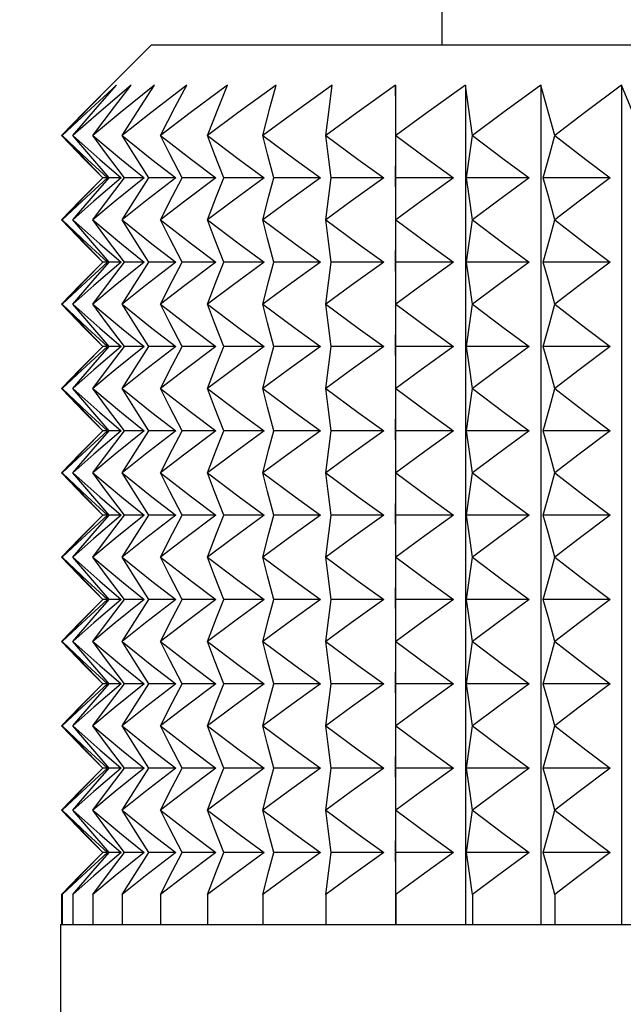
# Model space of a CAD drawing. Header units: millimetres. Extents: x 0 to 489, y 0 to 378.
# Tile 5 of 26: x 85 to 94, y 159 to 174. Entities that reach past the tile are written whole.
import ezdxf

# ---------------------------------------------------------------- set-up
doc = ezdxf.new("R2010")
doc.units = ezdxf.units.MM
doc.header["$LTSCALE"] = 1.75
doc.layers.add('DIMENSIONS', color=140, linetype='Continuous', lineweight=25)
doc.styles.add('SLDTEXTSTYLE2', font='TXT', dxfattribs={"width": 0.75})
doc.dimstyles.new('SLDDIMSTYLE3', dxfattribs={"dimtxt": 5.55625, "dimasz": 5.7785, "dimexe": 0, "dimexo": 0.0625, "dimgap": 1.389063, "dimtad": 0, "dimtih": 1, "dimtoh": 1, "dimdec": 1, "dimrnd": 1e-09, "dimzin": 12, "dimdsep": 46, "dimtxsty": 'SLDTEXTSTYLE2', "dimsah": 1, "dimcen": 0.09, "dimadec": 0, "dimazin": 3, "dimtfac": 1, "dimtdec": 1, "dimtofl": 0, "dimtmove": 0, "dimatfit": 3, "dimfxl": 0, "dimfrac": 2, "dimtolj": 1, "dimtzin": 12, "dimarcsym": 0})

# ---------------------------------------------------------------- blocks, each defined once
blk = doc.blocks.new('_D_4')
at = {"layer": 'DIMENSIONS'}
for p, q in [((84.836, 173.14), (63.806, 173.14)), ((69.362, 173.14), (69.362, 158.366)), ((62.178, 148.332), (60.485, 148.332)), ((60.485, 148.332), (60.485, 139.512)), ((76.547, 148.332), (78.24, 148.332)), ((78.24, 148.332), (78.24, 139.512)), ((60.485, 139.512), (62.178, 139.512)), ((78.24, 139.512), (76.547, 139.512)), ((69.362, 123.61), (69.362, 138.383)), ((84.422, 123.61), (63.806, 123.61))]:
    blk.add_line(p, q, dxfattribs=at)
for points in [[(69.362, 173.14), (68.473, 167.361), (70.251, 167.361)], [(69.362, 123.61), (70.251, 129.388), (68.473, 129.388)]]:
    blk.add_solid(points, dxfattribs=at)
at = {"layer": 'DIMENSIONS', "char_height": 5.5562, "attachment_point": 1, "style": 'SLDTEXTSTYLE2'}
for s, insert in [('49.5', (62.178, 156.623)), ('1.95', (62.178, 146.674))]:
    blk.add_mtext(s, dxfattribs=dict(at, insert=insert))

msp = doc.modelspace()

# ---------------------------------------------------------------- linework, layer by layer
for p, q in [((91.432, 175.045), (91.432, 173.14)), ((87.059, 173.14), (86.332, 172.413)), ((87.059, 173.14), (100.932, 173.14)), ((90.737, 172.535), (90.737, 159.891)), ((91.788, 172.535), (91.788, 159.891)), ((92.926, 172.535), (92.926, 159.891)), ((94.14, 172.535), (94.14, 159.891)), ((86.396, 171.138), (86.329, 171.138)), ((86.604, 171.138), (86.423, 171.138)), ((86.948, 171.138), (86.655, 171.138)), ((87.425, 171.138), (87.023, 171.138)), ((88.031, 171.138), (87.524, 171.138)), ((88.76, 171.138), (88.152, 171.138)), ((89.605, 171.138), (88.902, 171.138)), ((90.558, 171.138), (89.767, 171.138)), ((91.61, 171.138), (90.738, 171.138)), ((92.751, 171.138), (91.806, 171.138)), ((93.969, 171.138), (92.961, 171.138)), ((86.396, 169.868), (86.329, 169.868)), ((86.604, 169.868), (86.423, 169.868)), ((86.948, 169.868), (86.655, 169.868)), ((87.425, 169.868), (87.023, 169.868)), ((88.031, 169.868), (87.524, 169.868)), ((88.76, 169.868), (88.152, 169.868)), ((89.605, 169.868), (88.902, 169.868)), ((90.558, 169.868), (89.767, 169.868)), ((91.61, 169.868), (90.738, 169.868)), ((92.751, 169.868), (91.806, 169.868)), ((93.969, 169.868), (92.961, 169.868)), ((86.396, 168.598), (86.329, 168.598)), ((86.604, 168.598), (86.423, 168.598)), ((86.948, 168.598), (86.655, 168.598)), ((87.425, 168.598), (87.023, 168.598)), ((88.031, 168.598), (87.524, 168.598)), ((88.76, 168.598), (88.152, 168.598)), ((89.605, 168.598), (88.902, 168.598)), ((90.558, 168.598), (89.767, 168.598)), ((91.61, 168.598), (90.738, 168.598)), ((92.751, 168.598), (91.806, 168.598)), ((93.969, 168.598), (92.961, 168.598)), ((86.396, 167.328), (86.329, 167.328)), ((86.604, 167.328), (86.423, 167.328)), ((86.948, 167.328), (86.655, 167.328)), ((87.425, 167.328), (87.023, 167.328)), ((88.031, 167.328), (87.524, 167.328)), ((88.76, 167.328), (88.152, 167.328)), ((89.605, 167.328), (88.902, 167.328)), ((90.558, 167.328), (89.767, 167.328)), ((91.61, 167.328), (90.738, 167.328)), ((92.751, 167.328), (91.806, 167.328)), ((93.969, 167.328), (92.961, 167.328)), ((86.396, 166.058), (86.329, 166.058)), ((86.604, 166.058), (86.423, 166.058)), ((86.948, 166.058), (86.655, 166.058)), ((87.425, 166.058), (87.023, 166.058)), ((88.031, 166.058), (87.524, 166.058)), ((88.76, 166.058), (88.152, 166.058)), ((89.605, 166.058), (88.902, 166.058)), ((90.558, 166.058), (89.767, 166.058)), ((91.61, 166.058), (90.738, 166.058)), ((92.751, 166.058), (91.806, 166.058)), ((93.969, 166.058), (92.961, 166.058)), ((86.396, 164.788), (86.329, 164.788)), ((86.604, 164.788), (86.423, 164.788)), ((86.948, 164.788), (86.655, 164.788)), ((87.425, 164.788), (87.023, 164.788)), ((88.031, 164.788), (87.524, 164.788)), ((88.76, 164.788), (88.152, 164.788)), ((89.605, 164.788), (88.902, 164.788)), ((90.558, 164.788), (89.767, 164.788)), ((91.61, 164.788), (90.738, 164.788)), ((92.751, 164.788), (91.806, 164.788)), ((93.969, 164.788), (92.961, 164.788)), ((86.396, 163.518), (86.329, 163.518)), ((86.604, 163.518), (86.423, 163.518)), ((86.948, 163.518), (86.655, 163.518)), ((87.425, 163.518), (87.023, 163.518)), ((88.031, 163.518), (87.524, 163.518)), ((88.76, 163.518), (88.152, 163.518)), ((89.605, 163.518), (88.902, 163.518)), ((90.558, 163.518), (89.767, 163.518)), ((91.61, 163.518), (90.738, 163.518)), ((92.751, 163.518), (91.806, 163.518)), ((93.969, 163.518), (92.961, 163.518)), ((86.396, 162.248), (86.329, 162.248)), ((86.604, 162.248), (86.423, 162.248)), ((86.948, 162.248), (86.655, 162.248)), ((87.425, 162.248), (87.023, 162.248)), ((88.031, 162.248), (87.524, 162.248)), ((88.76, 162.248), (88.152, 162.248)), ((89.605, 162.248), (88.902, 162.248)), ((90.558, 162.248), (89.767, 162.248)), ((91.61, 162.248), (90.738, 162.248)), ((92.751, 162.248), (91.806, 162.248)), ((93.969, 162.248), (92.961, 162.248)), ((86.396, 160.978), (86.329, 160.978)), ((86.604, 160.978), (86.423, 160.978)), ((86.948, 160.978), (86.655, 160.978)), ((87.425, 160.978), (87.023, 160.978)), ((88.031, 160.978), (87.524, 160.978)), ((88.76, 160.978), (88.152, 160.978)), ((89.605, 160.978), (88.902, 160.978)), ((90.558, 160.978), (89.767, 160.978)), ((91.61, 160.978), (90.738, 160.978)), ((92.751, 160.978), (91.806, 160.978)), ((93.969, 160.978), (92.961, 160.978)), ((85.705, 160.343), (85.705, 159.891)), ((85.717, 160.343), (85.717, 159.891)), ((85.874, 160.343), (85.874, 159.891)), ((86.175, 160.343), (86.175, 159.891)), ((86.617, 160.343), (86.617, 159.891)), ((87.194, 160.343), (87.194, 159.891)), ((87.903, 160.343), (87.903, 159.891)), ((88.736, 160.343), (88.736, 159.891)), ((89.685, 160.343), (89.685, 159.891)), ((90.742, 160.343), (90.742, 159.891)), ((91.895, 160.343), (91.895, 159.891)), ((93.134, 160.343), (93.134, 159.891)), ((85.692, 159.891), (85.692, 133.516)), ((85.692, 159.891), (85.717, 159.891)), ((85.717, 159.891), (85.874, 159.891)), ((85.874, 159.891), (86.175, 159.891)), ((86.175, 159.891), (86.617, 159.891)), ((86.617, 159.891), (87.194, 159.891)), ((87.194, 159.891), (87.903, 159.891)), ((87.903, 159.891), (88.736, 159.891)), ((88.736, 159.891), (89.685, 159.891)), ((89.685, 159.891), (90.742, 159.891)), ((90.742, 159.891), (91.895, 159.891)), ((91.895, 159.891), (93.134, 159.891)), ((93.134, 159.891), (94.448, 159.891))]:
    msp.add_line(p, q)
at = {"flags": 128}
for points in [[(86.455, 172.535), (86.038, 172.117), (85.705, 171.773)], [(86.535, 172.535), (86.081, 172.117), (85.717, 171.773)], [(85.717, 171.773), (86.134, 172.208), (86.455, 172.535)], [(86.753, 172.535), (86.266, 172.117), (85.874, 171.773)], [(85.874, 171.773), (86.248, 172.208), (86.535, 172.535)], [(87.106, 172.535), (86.59, 172.117), (86.175, 171.773)], [(86.175, 171.773), (86.502, 172.208), (86.753, 172.535)], [(87.591, 172.535), (87.05, 172.117), (86.617, 171.773)], [(86.617, 171.773), (86.893, 172.208), (87.106, 172.535)], [(88.203, 172.535), (87.643, 172.117), (87.194, 171.773)], [(87.194, 171.773), (87.418, 172.208), (87.591, 172.535)], [(88.936, 172.535), (88.363, 172.117), (87.903, 171.773)], [(87.903, 171.773), (88.073, 172.208), (88.203, 172.535)], [(89.783, 172.535), (89.202, 172.117), (88.736, 171.773)], [(88.736, 171.773), (88.849, 172.208), (88.936, 172.535)], [(90.737, 172.535), (90.154, 172.117), (89.685, 171.773)], [(89.685, 171.773), (89.741, 172.208), (89.783, 172.535)], [(90.742, 171.773), (90.739, 172.208), (90.737, 172.535)], [(91.788, 172.535), (91.207, 172.117), (90.742, 171.773)], [(91.895, 171.773), (91.835, 172.208), (91.788, 172.535)], [(92.926, 172.535), (92.354, 172.117), (91.895, 171.773)], [(93.134, 171.773), (93.017, 172.208), (92.926, 172.535)], [(94.14, 172.535), (93.582, 172.117), (93.134, 171.773)], [(94.448, 171.773), (94.274, 172.208), (94.14, 172.535)], [(85.705, 171.773), (86.052, 171.415), (86.327, 171.138)], [(85.717, 171.773), (86.096, 171.415), (86.396, 171.138)], [(86.329, 171.138), (85.985, 171.492), (85.717, 171.773)], [(85.874, 171.773), (86.282, 171.415), (86.604, 171.138)], [(86.423, 171.138), (86.115, 171.492), (85.874, 171.773)], [(86.175, 171.773), (86.607, 171.415), (86.948, 171.138)], [(86.655, 171.138), (86.385, 171.492), (86.175, 171.773)], [(86.617, 171.773), (87.068, 171.415), (87.425, 171.138)], [(87.023, 171.138), (86.795, 171.492), (86.617, 171.773)], [(87.194, 171.773), (87.662, 171.415), (88.031, 171.138)], [(87.524, 171.138), (87.339, 171.492), (87.194, 171.773)], [(87.903, 171.773), (88.382, 171.415), (88.76, 171.138)], [(88.152, 171.138), (88.012, 171.492), (87.903, 171.773)], [(88.736, 171.773), (89.222, 171.415), (89.605, 171.138)], [(88.902, 171.138), (88.809, 171.492), (88.736, 171.773)], [(89.685, 171.773), (90.173, 171.415), (90.558, 171.138)], [(89.767, 171.138), (89.721, 171.492), (89.685, 171.773)], [(90.738, 171.138), (90.74, 171.492), (90.742, 171.773)], [(90.742, 171.773), (91.227, 171.415), (91.61, 171.138)], [(91.806, 171.138), (91.856, 171.492), (91.895, 171.773)], [(91.895, 171.773), (92.373, 171.415), (92.751, 171.138)], [(92.961, 171.138), (93.059, 171.492), (93.134, 171.773)], [(93.134, 171.773), (93.601, 171.415), (93.969, 171.138)], [(86.327, 171.138), (85.977, 170.784), (85.705, 170.503)], [(86.396, 171.138), (86.015, 170.784), (85.717, 170.503)], [(85.717, 170.503), (86.059, 170.861), (86.329, 171.138)], [(86.604, 171.138), (86.194, 170.784), (85.874, 170.503)], [(85.874, 170.503), (86.181, 170.861), (86.423, 171.138)], [(86.948, 171.138), (86.514, 170.784), (86.175, 170.503)], [(86.175, 170.503), (86.443, 170.861), (86.655, 171.138)], [(87.425, 171.138), (86.971, 170.784), (86.617, 170.503)], [(86.617, 170.503), (86.843, 170.861), (87.023, 171.138)], [(88.031, 171.138), (87.561, 170.784), (87.194, 170.503)], [(87.194, 170.503), (87.378, 170.861), (87.524, 171.138)], [(88.76, 171.138), (88.279, 170.784), (87.903, 170.503)], [(87.903, 170.503), (88.042, 170.861), (88.152, 171.138)], [(89.605, 171.138), (89.117, 170.784), (88.736, 170.503)], [(88.736, 170.503), (88.829, 170.861), (88.902, 171.138)], [(90.558, 171.138), (90.068, 170.784), (89.685, 170.503)], [(89.685, 170.503), (89.731, 170.861), (89.767, 171.138)], [(90.742, 170.503), (90.74, 170.861), (90.738, 171.138)], [(91.61, 171.138), (91.122, 170.784), (90.742, 170.503)], [(91.895, 170.503), (91.845, 170.861), (91.806, 171.138)], [(92.751, 171.138), (92.27, 170.784), (91.895, 170.503)], [(93.134, 170.503), (93.038, 170.861), (92.961, 171.138)], [(93.969, 171.138), (93.5, 170.784), (93.134, 170.503)], [(85.705, 170.503), (86.052, 170.145), (86.327, 169.868)], [(85.717, 170.503), (86.096, 170.145), (86.396, 169.868)], [(86.329, 169.868), (85.985, 170.222), (85.717, 170.503)], [(85.874, 170.503), (86.282, 170.145), (86.604, 169.868)], [(86.423, 169.868), (86.115, 170.222), (85.874, 170.503)], [(86.175, 170.503), (86.607, 170.145), (86.948, 169.868)], [(86.655, 169.868), (86.385, 170.222), (86.175, 170.503)], [(86.617, 170.503), (87.068, 170.145), (87.425, 169.868)], [(87.023, 169.868), (86.795, 170.222), (86.617, 170.503)], [(87.194, 170.503), (87.662, 170.145), (88.031, 169.868)], [(87.524, 169.868), (87.339, 170.222), (87.194, 170.503)], [(87.903, 170.503), (88.382, 170.145), (88.76, 169.868)], [(88.152, 169.868), (88.012, 170.222), (87.903, 170.503)], [(88.736, 170.503), (89.222, 170.145), (89.605, 169.868)], [(88.902, 169.868), (88.809, 170.222), (88.736, 170.503)], [(89.685, 170.503), (90.173, 170.145), (90.558, 169.868)], [(89.767, 169.868), (89.721, 170.222), (89.685, 170.503)], [(90.738, 169.868), (90.74, 170.222), (90.742, 170.503)], [(90.742, 170.503), (91.227, 170.145), (91.61, 169.868)], [(91.806, 169.868), (91.856, 170.222), (91.895, 170.503)], [(91.895, 170.503), (92.373, 170.145), (92.751, 169.868)], [(92.961, 169.868), (93.059, 170.222), (93.134, 170.503)], [(93.134, 170.503), (93.601, 170.145), (93.969, 169.868)], [(86.327, 169.868), (85.977, 169.514), (85.705, 169.233)], [(86.396, 169.868), (86.015, 169.514), (85.717, 169.233)], [(85.717, 169.233), (86.059, 169.591), (86.329, 169.868)], [(86.604, 169.868), (86.194, 169.514), (85.874, 169.233)], [(85.874, 169.233), (86.181, 169.591), (86.423, 169.868)], [(86.948, 169.868), (86.514, 169.514), (86.175, 169.233)], [(86.175, 169.233), (86.443, 169.591), (86.655, 169.868)], [(87.425, 169.868), (86.971, 169.514), (86.617, 169.233)], [(86.617, 169.233), (86.843, 169.591), (87.023, 169.868)], [(88.031, 169.868), (87.561, 169.514), (87.194, 169.233)], [(87.194, 169.233), (87.378, 169.591), (87.524, 169.868)], [(88.76, 169.868), (88.279, 169.514), (87.903, 169.233)], [(87.903, 169.233), (88.042, 169.591), (88.152, 169.868)], [(89.605, 169.868), (89.117, 169.514), (88.736, 169.233)], [(88.736, 169.233), (88.829, 169.591), (88.902, 169.868)], [(90.558, 169.868), (90.068, 169.514), (89.685, 169.233)], [(89.685, 169.233), (89.731, 169.591), (89.767, 169.868)], [(90.742, 169.233), (90.74, 169.591), (90.738, 169.868)], [(91.61, 169.868), (91.122, 169.514), (90.742, 169.233)], [(91.895, 169.233), (91.845, 169.591), (91.806, 169.868)], [(92.751, 169.868), (92.27, 169.514), (91.895, 169.233)], [(93.134, 169.233), (93.038, 169.591), (92.961, 169.868)], [(93.969, 169.868), (93.5, 169.514), (93.134, 169.233)], [(85.705, 169.233), (86.052, 168.875), (86.327, 168.598)], [(85.717, 169.233), (86.096, 168.875), (86.396, 168.598)], [(86.329, 168.598), (85.985, 168.952), (85.717, 169.233)], [(85.874, 169.233), (86.282, 168.875), (86.604, 168.598)], [(86.423, 168.598), (86.115, 168.952), (85.874, 169.233)], [(86.175, 169.233), (86.607, 168.875), (86.948, 168.598)], [(86.655, 168.598), (86.385, 168.952), (86.175, 169.233)], [(86.617, 169.233), (87.068, 168.875), (87.425, 168.598)], [(87.023, 168.598), (86.795, 168.952), (86.617, 169.233)], [(87.194, 169.233), (87.662, 168.875), (88.031, 168.598)], [(87.524, 168.598), (87.339, 168.952), (87.194, 169.233)], [(87.903, 169.233), (88.382, 168.875), (88.76, 168.598)], [(88.152, 168.598), (88.012, 168.952), (87.903, 169.233)], [(88.736, 169.233), (89.222, 168.875), (89.605, 168.598)], [(88.902, 168.598), (88.809, 168.952), (88.736, 169.233)], [(89.685, 169.233), (90.173, 168.875), (90.558, 168.598)], [(89.767, 168.598), (89.721, 168.952), (89.685, 169.233)], [(90.738, 168.598), (90.74, 168.952), (90.742, 169.233)], [(90.742, 169.233), (91.227, 168.875), (91.61, 168.598)], [(91.806, 168.598), (91.856, 168.952), (91.895, 169.233)], [(91.895, 169.233), (92.373, 168.875), (92.751, 168.598)], [(92.961, 168.598), (93.059, 168.952), (93.134, 169.233)], [(93.134, 169.233), (93.601, 168.875), (93.969, 168.598)], [(86.327, 168.598), (85.977, 168.244), (85.705, 167.963)], [(86.396, 168.598), (86.015, 168.244), (85.717, 167.963)], [(85.717, 167.963), (86.059, 168.321), (86.329, 168.598)], [(86.604, 168.598), (86.194, 168.244), (85.874, 167.963)], [(85.874, 167.963), (86.181, 168.321), (86.423, 168.598)], [(86.948, 168.598), (86.514, 168.244), (86.175, 167.963)], [(86.175, 167.963), (86.443, 168.321), (86.655, 168.598)], [(87.425, 168.598), (86.971, 168.244), (86.617, 167.963)], [(86.617, 167.963), (86.843, 168.321), (87.023, 168.598)], [(88.031, 168.598), (87.561, 168.244), (87.194, 167.963)], [(87.194, 167.963), (87.378, 168.321), (87.524, 168.598)], [(88.76, 168.598), (88.279, 168.244), (87.903, 167.963)], [(87.903, 167.963), (88.042, 168.321), (88.152, 168.598)], [(89.605, 168.598), (89.117, 168.244), (88.736, 167.963)], [(88.736, 167.963), (88.829, 168.321), (88.902, 168.598)], [(90.558, 168.598), (90.068, 168.244), (89.685, 167.963)], [(89.685, 167.963), (89.731, 168.321), (89.767, 168.598)], [(90.742, 167.963), (90.74, 168.321), (90.738, 168.598)], [(91.61, 168.598), (91.122, 168.244), (90.742, 167.963)], [(91.895, 167.963), (91.845, 168.321), (91.806, 168.598)], [(92.751, 168.598), (92.27, 168.244), (91.895, 167.963)], [(93.134, 167.963), (93.038, 168.321), (92.961, 168.598)], [(93.969, 168.598), (93.5, 168.244), (93.134, 167.963)], [(85.705, 167.963), (86.052, 167.605), (86.327, 167.328)], [(85.717, 167.963), (86.096, 167.605), (86.396, 167.328)], [(86.329, 167.328), (85.985, 167.682), (85.717, 167.963)], [(85.874, 167.963), (86.282, 167.605), (86.604, 167.328)], [(86.423, 167.328), (86.115, 167.682), (85.874, 167.963)], [(86.175, 167.963), (86.607, 167.605), (86.948, 167.328)], [(86.655, 167.328), (86.385, 167.682), (86.175, 167.963)], [(86.617, 167.963), (87.068, 167.605), (87.425, 167.328)], [(87.023, 167.328), (86.795, 167.682), (86.617, 167.963)], [(87.194, 167.963), (87.662, 167.605), (88.031, 167.328)], [(87.524, 167.328), (87.339, 167.682), (87.194, 167.963)], [(87.903, 167.963), (88.382, 167.605), (88.76, 167.328)], [(88.152, 167.328), (88.012, 167.682), (87.903, 167.963)], [(88.736, 167.963), (89.222, 167.605), (89.605, 167.328)], [(88.902, 167.328), (88.809, 167.682), (88.736, 167.963)], [(89.685, 167.963), (90.173, 167.605), (90.558, 167.328)], [(89.767, 167.328), (89.721, 167.682), (89.685, 167.963)], [(90.738, 167.328), (90.74, 167.682), (90.742, 167.963)], [(90.742, 167.963), (91.227, 167.605), (91.61, 167.328)], [(91.806, 167.328), (91.856, 167.682), (91.895, 167.963)], [(91.895, 167.963), (92.373, 167.605), (92.751, 167.328)], [(92.961, 167.328), (93.059, 167.682), (93.134, 167.963)], [(93.134, 167.963), (93.601, 167.605), (93.969, 167.328)], [(86.327, 167.328), (85.977, 166.974), (85.705, 166.693)], [(86.396, 167.328), (86.015, 166.974), (85.717, 166.693)], [(85.717, 166.693), (86.059, 167.051), (86.329, 167.328)], [(86.604, 167.328), (86.194, 166.974), (85.874, 166.693)], [(85.874, 166.693), (86.181, 167.051), (86.423, 167.328)], [(86.948, 167.328), (86.514, 166.974), (86.175, 166.693)], [(86.175, 166.693), (86.443, 167.051), (86.655, 167.328)], [(87.425, 167.328), (86.971, 166.974), (86.617, 166.693)], [(86.617, 166.693), (86.843, 167.051), (87.023, 167.328)], [(88.031, 167.328), (87.561, 166.974), (87.194, 166.693)], [(87.194, 166.693), (87.378, 167.051), (87.524, 167.328)], [(88.76, 167.328), (88.279, 166.974), (87.903, 166.693)], [(87.903, 166.693), (88.042, 167.051), (88.152, 167.328)], [(89.605, 167.328), (89.117, 166.974), (88.736, 166.693)], [(88.736, 166.693), (88.829, 167.051), (88.902, 167.328)], [(90.558, 167.328), (90.068, 166.974), (89.685, 166.693)], [(89.685, 166.693), (89.731, 167.051), (89.767, 167.328)], [(90.742, 166.693), (90.74, 167.051), (90.738, 167.328)], [(91.61, 167.328), (91.122, 166.974), (90.742, 166.693)], [(91.895, 166.693), (91.845, 167.051), (91.806, 167.328)], [(92.751, 167.328), (92.27, 166.974), (91.895, 166.693)], [(93.134, 166.693), (93.038, 167.051), (92.961, 167.328)], [(93.969, 167.328), (93.5, 166.974), (93.134, 166.693)], [(85.705, 166.693), (86.052, 166.335), (86.327, 166.058)], [(85.717, 166.693), (86.096, 166.335), (86.396, 166.058)], [(86.329, 166.058), (85.985, 166.412), (85.717, 166.693)], [(85.874, 166.693), (86.282, 166.335), (86.604, 166.058)], [(86.423, 166.058), (86.115, 166.412), (85.874, 166.693)], [(86.175, 166.693), (86.607, 166.335), (86.948, 166.058)], [(86.655, 166.058), (86.385, 166.412), (86.175, 166.693)], [(86.617, 166.693), (87.068, 166.335), (87.425, 166.058)], [(87.023, 166.058), (86.795, 166.412), (86.617, 166.693)], [(87.194, 166.693), (87.662, 166.335), (88.031, 166.058)], [(87.524, 166.058), (87.339, 166.412), (87.194, 166.693)], [(87.903, 166.693), (88.382, 166.335), (88.76, 166.058)], [(88.152, 166.058), (88.012, 166.412), (87.903, 166.693)], [(88.736, 166.693), (89.222, 166.335), (89.605, 166.058)], [(88.902, 166.058), (88.809, 166.412), (88.736, 166.693)], [(89.685, 166.693), (90.173, 166.335), (90.558, 166.058)], [(89.767, 166.058), (89.721, 166.412), (89.685, 166.693)], [(90.738, 166.058), (90.74, 166.412), (90.742, 166.693)], [(90.742, 166.693), (91.227, 166.335), (91.61, 166.058)], [(91.806, 166.058), (91.856, 166.412), (91.895, 166.693)], [(91.895, 166.693), (92.373, 166.335), (92.751, 166.058)], [(92.961, 166.058), (93.059, 166.412), (93.134, 166.693)], [(93.134, 166.693), (93.601, 166.335), (93.969, 166.058)], [(86.327, 166.058), (85.977, 165.704), (85.705, 165.423)], [(86.396, 166.058), (86.015, 165.704), (85.717, 165.423)], [(85.717, 165.423), (86.059, 165.781), (86.329, 166.058)], [(86.604, 166.058), (86.194, 165.704), (85.874, 165.423)], [(85.874, 165.423), (86.181, 165.781), (86.423, 166.058)], [(86.948, 166.058), (86.514, 165.704), (86.175, 165.423)], [(86.175, 165.423), (86.443, 165.781), (86.655, 166.058)], [(87.425, 166.058), (86.971, 165.704), (86.617, 165.423)], [(86.617, 165.423), (86.843, 165.781), (87.023, 166.058)], [(88.031, 166.058), (87.561, 165.704), (87.194, 165.423)], [(87.194, 165.423), (87.378, 165.781), (87.524, 166.058)], [(88.76, 166.058), (88.279, 165.704), (87.903, 165.423)], [(87.903, 165.423), (88.042, 165.781), (88.152, 166.058)], [(89.605, 166.058), (89.117, 165.704), (88.736, 165.423)], [(88.736, 165.423), (88.829, 165.781), (88.902, 166.058)], [(90.558, 166.058), (90.068, 165.704), (89.685, 165.423)], [(89.685, 165.423), (89.731, 165.781), (89.767, 166.058)], [(90.742, 165.423), (90.74, 165.781), (90.738, 166.058)], [(91.61, 166.058), (91.122, 165.704), (90.742, 165.423)], [(91.895, 165.423), (91.845, 165.781), (91.806, 166.058)], [(92.751, 166.058), (92.27, 165.704), (91.895, 165.423)], [(93.134, 165.423), (93.038, 165.781), (92.961, 166.058)], [(93.969, 166.058), (93.5, 165.704), (93.134, 165.423)], [(85.705, 165.423), (86.052, 165.065), (86.327, 164.788)], [(85.717, 165.423), (86.096, 165.065), (86.396, 164.788)], [(86.329, 164.788), (85.985, 165.142), (85.717, 165.423)], [(85.874, 165.423), (86.282, 165.065), (86.604, 164.788)], [(86.423, 164.788), (86.115, 165.142), (85.874, 165.423)], [(86.175, 165.423), (86.607, 165.065), (86.948, 164.788)], [(86.655, 164.788), (86.385, 165.142), (86.175, 165.423)], [(86.617, 165.423), (87.068, 165.065), (87.425, 164.788)], [(87.023, 164.788), (86.795, 165.142), (86.617, 165.423)], [(87.194, 165.423), (87.662, 165.065), (88.031, 164.788)], [(87.524, 164.788), (87.339, 165.142), (87.194, 165.423)], [(87.903, 165.423), (88.382, 165.065), (88.76, 164.788)], [(88.152, 164.788), (88.012, 165.142), (87.903, 165.423)], [(88.736, 165.423), (89.222, 165.065), (89.605, 164.788)], [(88.902, 164.788), (88.809, 165.142), (88.736, 165.423)], [(89.685, 165.423), (90.173, 165.065), (90.558, 164.788)], [(89.767, 164.788), (89.721, 165.142), (89.685, 165.423)], [(90.738, 164.788), (90.74, 165.142), (90.742, 165.423)], [(90.742, 165.423), (91.227, 165.065), (91.61, 164.788)], [(91.806, 164.788), (91.856, 165.142), (91.895, 165.423)], [(91.895, 165.423), (92.373, 165.065), (92.751, 164.788)], [(92.961, 164.788), (93.059, 165.142), (93.134, 165.423)], [(93.134, 165.423), (93.601, 165.065), (93.969, 164.788)], [(86.327, 164.788), (85.977, 164.434), (85.705, 164.153)], [(86.396, 164.788), (86.015, 164.434), (85.717, 164.153)], [(85.717, 164.153), (86.059, 164.511), (86.329, 164.788)], [(86.604, 164.788), (86.194, 164.434), (85.874, 164.153)], [(85.874, 164.153), (86.181, 164.511), (86.423, 164.788)], [(86.948, 164.788), (86.514, 164.434), (86.175, 164.153)], [(86.175, 164.153), (86.443, 164.511), (86.655, 164.788)], [(87.425, 164.788), (86.971, 164.434), (86.617, 164.153)], [(86.617, 164.153), (86.843, 164.511), (87.023, 164.788)], [(88.031, 164.788), (87.561, 164.434), (87.194, 164.153)], [(87.194, 164.153), (87.378, 164.511), (87.524, 164.788)], [(88.76, 164.788), (88.279, 164.434), (87.903, 164.153)], [(87.903, 164.153), (88.042, 164.511), (88.152, 164.788)], [(89.605, 164.788), (89.117, 164.434), (88.736, 164.153)], [(88.736, 164.153), (88.829, 164.511), (88.902, 164.788)], [(90.558, 164.788), (90.068, 164.434), (89.685, 164.153)], [(89.685, 164.153), (89.731, 164.511), (89.767, 164.788)], [(90.742, 164.153), (90.74, 164.511), (90.738, 164.788)], [(91.61, 164.788), (91.122, 164.434), (90.742, 164.153)], [(91.895, 164.153), (91.845, 164.511), (91.806, 164.788)], [(92.751, 164.788), (92.27, 164.434), (91.895, 164.153)], [(93.134, 164.153), (93.038, 164.511), (92.961, 164.788)], [(93.969, 164.788), (93.5, 164.434), (93.134, 164.153)], [(85.705, 164.153), (86.052, 163.795), (86.327, 163.518)], [(85.717, 164.153), (86.096, 163.795), (86.396, 163.518)], [(86.329, 163.518), (85.985, 163.872), (85.717, 164.153)], [(85.874, 164.153), (86.282, 163.795), (86.604, 163.518)], [(86.423, 163.518), (86.115, 163.872), (85.874, 164.153)], [(86.175, 164.153), (86.607, 163.795), (86.948, 163.518)], [(86.655, 163.518), (86.385, 163.872), (86.175, 164.153)], [(86.617, 164.153), (87.068, 163.795), (87.425, 163.518)], [(87.023, 163.518), (86.795, 163.872), (86.617, 164.153)], [(87.194, 164.153), (87.662, 163.795), (88.031, 163.518)], [(87.524, 163.518), (87.339, 163.872), (87.194, 164.153)], [(87.903, 164.153), (88.382, 163.795), (88.76, 163.518)], [(88.152, 163.518), (88.012, 163.872), (87.903, 164.153)], [(88.736, 164.153), (89.222, 163.795), (89.605, 163.518)], [(88.902, 163.518), (88.809, 163.872), (88.736, 164.153)], [(89.685, 164.153), (90.173, 163.795), (90.558, 163.518)], [(89.767, 163.518), (89.721, 163.872), (89.685, 164.153)], [(90.738, 163.518), (90.74, 163.872), (90.742, 164.153)], [(90.742, 164.153), (91.227, 163.795), (91.61, 163.518)], [(91.806, 163.518), (91.856, 163.872), (91.895, 164.153)], [(91.895, 164.153), (92.373, 163.795), (92.751, 163.518)], [(92.961, 163.518), (93.059, 163.872), (93.134, 164.153)], [(93.134, 164.153), (93.601, 163.795), (93.969, 163.518)], [(86.327, 163.518), (85.977, 163.164), (85.705, 162.883)], [(86.396, 163.518), (86.015, 163.164), (85.717, 162.883)], [(85.717, 162.883), (86.059, 163.241), (86.329, 163.518)], [(86.604, 163.518), (86.194, 163.164), (85.874, 162.883)], [(85.874, 162.883), (86.181, 163.241), (86.423, 163.518)], [(86.948, 163.518), (86.514, 163.164), (86.175, 162.883)], [(86.175, 162.883), (86.443, 163.241), (86.655, 163.518)], [(87.425, 163.518), (86.971, 163.164), (86.617, 162.883)], [(86.617, 162.883), (86.843, 163.241), (87.023, 163.518)], [(88.031, 163.518), (87.561, 163.164), (87.194, 162.883)], [(87.194, 162.883), (87.378, 163.241), (87.524, 163.518)], [(88.76, 163.518), (88.279, 163.164), (87.903, 162.883)], [(87.903, 162.883), (88.042, 163.241), (88.152, 163.518)], [(89.605, 163.518), (89.117, 163.164), (88.736, 162.883)], [(88.736, 162.883), (88.829, 163.241), (88.902, 163.518)], [(90.558, 163.518), (90.068, 163.164), (89.685, 162.883)], [(89.685, 162.883), (89.731, 163.241), (89.767, 163.518)], [(90.742, 162.883), (90.74, 163.241), (90.738, 163.518)], [(91.61, 163.518), (91.122, 163.164), (90.742, 162.883)], [(91.895, 162.883), (91.845, 163.241), (91.806, 163.518)], [(92.751, 163.518), (92.27, 163.164), (91.895, 162.883)], [(93.134, 162.883), (93.038, 163.241), (92.961, 163.518)], [(93.969, 163.518), (93.5, 163.164), (93.134, 162.883)], [(85.705, 162.883), (86.052, 162.525), (86.327, 162.248)], [(85.717, 162.883), (86.096, 162.525), (86.396, 162.248)], [(86.329, 162.248), (85.985, 162.602), (85.717, 162.883)], [(85.874, 162.883), (86.282, 162.525), (86.604, 162.248)], [(86.423, 162.248), (86.115, 162.602), (85.874, 162.883)], [(86.175, 162.883), (86.607, 162.525), (86.948, 162.248)], [(86.655, 162.248), (86.385, 162.602), (86.175, 162.883)], [(86.617, 162.883), (87.068, 162.525), (87.425, 162.248)], [(87.023, 162.248), (86.795, 162.602), (86.617, 162.883)], [(87.194, 162.883), (87.662, 162.525), (88.031, 162.248)], [(87.524, 162.248), (87.339, 162.602), (87.194, 162.883)], [(87.903, 162.883), (88.382, 162.525), (88.76, 162.248)], [(88.152, 162.248), (88.012, 162.602), (87.903, 162.883)], [(88.736, 162.883), (89.222, 162.525), (89.605, 162.248)], [(88.902, 162.248), (88.809, 162.602), (88.736, 162.883)], [(89.685, 162.883), (90.173, 162.525), (90.558, 162.248)], [(89.767, 162.248), (89.721, 162.602), (89.685, 162.883)], [(90.738, 162.248), (90.74, 162.602), (90.742, 162.883)], [(90.742, 162.883), (91.227, 162.525), (91.61, 162.248)], [(91.806, 162.248), (91.856, 162.602), (91.895, 162.883)], [(91.895, 162.883), (92.373, 162.525), (92.751, 162.248)], [(92.961, 162.248), (93.059, 162.602), (93.134, 162.883)], [(93.134, 162.883), (93.601, 162.525), (93.969, 162.248)], [(86.327, 162.248), (85.977, 161.894), (85.705, 161.613)], [(86.396, 162.248), (86.015, 161.894), (85.717, 161.613)], [(85.717, 161.613), (86.059, 161.971), (86.329, 162.248)], [(86.604, 162.248), (86.194, 161.894), (85.874, 161.613)], [(85.874, 161.613), (86.181, 161.971), (86.423, 162.248)], [(86.948, 162.248), (86.514, 161.894), (86.175, 161.613)], [(86.175, 161.613), (86.443, 161.971), (86.655, 162.248)], [(87.425, 162.248), (86.971, 161.894), (86.617, 161.613)], [(86.617, 161.613), (86.843, 161.971), (87.023, 162.248)], [(88.031, 162.248), (87.561, 161.894), (87.194, 161.613)], [(87.194, 161.613), (87.378, 161.971), (87.524, 162.248)], [(88.76, 162.248), (88.279, 161.894), (87.903, 161.613)], [(87.903, 161.613), (88.042, 161.971), (88.152, 162.248)], [(89.605, 162.248), (89.117, 161.894), (88.736, 161.613)], [(88.736, 161.613), (88.829, 161.971), (88.902, 162.248)], [(90.558, 162.248), (90.068, 161.894), (89.685, 161.613)], [(89.685, 161.613), (89.731, 161.971), (89.767, 162.248)], [(90.742, 161.613), (90.74, 161.971), (90.738, 162.248)], [(91.61, 162.248), (91.122, 161.894), (90.742, 161.613)], [(91.895, 161.613), (91.845, 161.971), (91.806, 162.248)], [(92.751, 162.248), (92.27, 161.894), (91.895, 161.613)], [(93.134, 161.613), (93.038, 161.971), (92.961, 162.248)], [(93.969, 162.248), (93.5, 161.894), (93.134, 161.613)], [(85.705, 161.613), (86.052, 161.255), (86.327, 160.978)], [(85.717, 161.613), (86.096, 161.255), (86.396, 160.978)], [(86.329, 160.978), (85.985, 161.332), (85.717, 161.613)], [(85.874, 161.613), (86.282, 161.255), (86.604, 160.978)], [(86.423, 160.978), (86.115, 161.332), (85.874, 161.613)], [(86.175, 161.613), (86.607, 161.255), (86.948, 160.978)], [(86.655, 160.978), (86.385, 161.332), (86.175, 161.613)], [(86.617, 161.613), (87.068, 161.255), (87.425, 160.978)], [(87.023, 160.978), (86.795, 161.332), (86.617, 161.613)], [(87.194, 161.613), (87.662, 161.255), (88.031, 160.978)], [(87.524, 160.978), (87.339, 161.332), (87.194, 161.613)], [(87.903, 161.613), (88.382, 161.255), (88.76, 160.978)], [(88.152, 160.978), (88.012, 161.332), (87.903, 161.613)], [(88.736, 161.613), (89.222, 161.255), (89.605, 160.978)], [(88.902, 160.978), (88.809, 161.332), (88.736, 161.613)], [(89.685, 161.613), (90.173, 161.255), (90.558, 160.978)], [(89.767, 160.978), (89.721, 161.332), (89.685, 161.613)], [(90.738, 160.978), (90.74, 161.332), (90.742, 161.613)], [(90.742, 161.613), (91.227, 161.255), (91.61, 160.978)], [(91.806, 160.978), (91.856, 161.332), (91.895, 161.613)], [(91.895, 161.613), (92.373, 161.255), (92.751, 160.978)], [(92.961, 160.978), (93.059, 161.332), (93.134, 161.613)], [(93.134, 161.613), (93.601, 161.255), (93.969, 160.978)], [(86.327, 160.978), (85.977, 160.624), (85.705, 160.343)], [(86.396, 160.978), (86.015, 160.624), (85.717, 160.343)], [(85.717, 160.343), (86.059, 160.701), (86.329, 160.978)], [(86.604, 160.978), (86.194, 160.624), (85.874, 160.343)], [(85.874, 160.343), (86.181, 160.701), (86.423, 160.978)], [(86.948, 160.978), (86.514, 160.624), (86.175, 160.343)], [(86.175, 160.343), (86.443, 160.701), (86.655, 160.978)], [(87.425, 160.978), (86.971, 160.624), (86.617, 160.343)], [(86.617, 160.343), (86.843, 160.701), (87.023, 160.978)], [(88.031, 160.978), (87.561, 160.624), (87.194, 160.343)], [(87.194, 160.343), (87.378, 160.701), (87.524, 160.978)], [(88.76, 160.978), (88.279, 160.624), (87.903, 160.343)], [(87.903, 160.343), (88.042, 160.701), (88.152, 160.978)], [(89.605, 160.978), (89.117, 160.624), (88.736, 160.343)], [(88.736, 160.343), (88.829, 160.701), (88.902, 160.978)], [(90.558, 160.978), (90.068, 160.624), (89.685, 160.343)], [(89.685, 160.343), (89.731, 160.701), (89.767, 160.978)], [(90.742, 160.343), (90.74, 160.701), (90.738, 160.978)], [(91.61, 160.978), (91.122, 160.624), (90.742, 160.343)], [(91.895, 160.343), (91.845, 160.701), (91.806, 160.978)], [(92.751, 160.978), (92.27, 160.624), (91.895, 160.343)], [(93.134, 160.343), (93.038, 160.701), (92.961, 160.978)], [(93.969, 160.978), (93.5, 160.624), (93.134, 160.343)]]:
    msp.add_lwpolyline(points, dxfattribs=at)

# ---------------------------------------------------------------- dimensions: what is measured, and where the dimension line sits
at = {"layer": 'DIMENSIONS'}
dim = msp.add_linear_dim(base=(69.362, 123.61), p1=(87.059, 173.14), p2=(86.645, 123.61), angle=90, dimstyle='SLDDIMSTYLE3', dxfattribs=at)
dim.commit()
dim.dimension.update_dxf_attribs({"geometry": '_D_4', "text_midpoint": (69.362, 148.375), "dimtype": 160})

doc.saveas('drawing.dxf')
